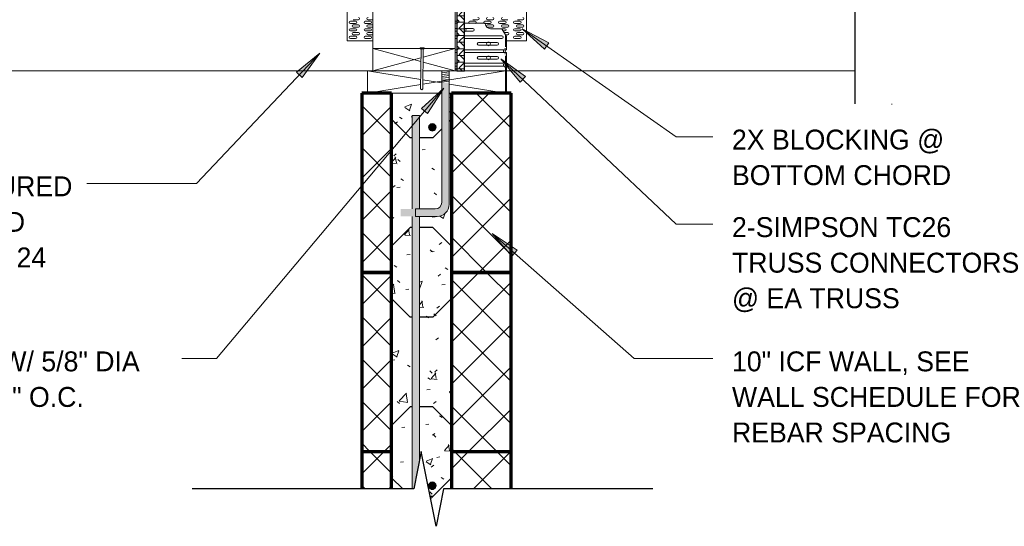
# Model space of a CAD drawing. Header units: inches. Extents: x 0 to 1121, y -57 to 386.
# Tile 5 of 24: x 246 to 312, y 307 to 341. Entities that reach past the tile are written whole.
import ezdxf

# ---------------------------------------------------------------- set-up
doc = ezdxf.new("R2010")
doc.units = ezdxf.units.IN
doc.header["$MEASUREMENT"] = 0
for name, color, linetype, lineweight in [('A-ANNO-TEXT', 2, 'Continuous', 9), ('A-DETL', 5, 'Continuous', 9), ('A-DETL-GENF', 3, 'Continuous', 9), ('A-DETL-HLIN', 3, 'Continuous', 70), ('A-DETL-LLIN', 3, 'Continuous', 9), ('A-DETL-MLIN', 3, 'Continuous', 30)]:
    doc.layers.add(name, color=color, linetype=linetype, lineweight=lineweight)
pattern_1 = [(50, (-60.832, 0), (4.590705, -0.401868), [0.48, -5.28]), (355, (-60.832, 0), (-0.887837, 4.8137), [0.384, -4.224]), (100.451, (-60.45, -0.033), (3.70197, 4.412723), [0.408, -4.487]), (46.184, (-60.832, 1.28), (6.83066, -1.05904), [0.72, -7.92]), (96.636, (-60.263, 1.192), (5.98166, 6.23401), [0.612, -6.731]), (351.184, (-60.832, 1.28), (5.98208, 6.23382), [0.576, -6.336]), (21, (-60.192, 0.96), (3.820292, -2.5771), [0.48, -5.28]), (326, (-60.192, 0.96), (1.557207, 4.640587), [0.384, -4.224]), (71.451, (-59.874, 0.745), (5.377147, 2.064703), [0.408, -4.487]), (37.5, (-60.832, 0), (0.077972, 2.1307863), [0.211, -3.962, 0.211, -4.077, -4.24]), (37.5, (-60.832, 0), (0.077972, 2.1307863), [-8.461, 0.211, -4.029]), (7.5, (-60.832, 0), (1.683907, 2.52439), [0.211, -2.234, 0.211, -3.866, -1.616]), (7.5, (-60.832, 0), (1.683907, 2.52439), [-6.522, 0.211, -1.405]), (327.5, (-62.26, 0), (3.416527, -0.1442966), [0.211, -1.389, 0.211, -4.781, -6.624]), (327.5, (-62.26, 0), (3.416527, -0.1442966), [-6.592, 0.211, -6.413]), (317.5, (-62.9, 0), (3.732463, 0.640715), [0.211, -1.869, 0.211, -3.104, -4.704]), (317.5, (-62.9, 0), (3.732463, 0.640715), [-5.395, 0.211, -4.493])]
pattern_2 = [(45, (-60.832, 0), (-1.4142136, 1.4142136), []), (135, (-60.832, 0), (-1.4142136, -1.4142136), [])]

# ---------------------------------------------------------------- blocks, each defined once
blk = doc.blocks.new('Dimension Lumbe_L TO TRUSS0')
at = {"layer": 'A-DETL-GENF'}
for p, q in [((0, 9.25), (0, 4.274)), ((0.579, 5.679), (0, 9.25)), ((1.5, 9.25), (0, 9.25)), ((0.92, 5.675), (1.5, 9.25)), ((1.5, 8.881), (1.5, 9.25)), ((1.5, 0), (0.602, 5.54)), ((0.693, 4.274), (0.898, 5.536)), ((0, 3.774), (0, 0)), ((0, 0), (0.612, 3.774)), ((0, 0), (1.5, 0))]:
    blk.add_line(p, q, dxfattribs=at)
blk = doc.blocks.new('Reinf Bar Secti_L TO TRUSS0')
at = {"layer": 'A-DETL-GENF'}
h = blk.add_hatch(color=256, dxfattribs=at)
edge = h.paths.add_edge_path(flags=0)
edge.add_arc((0, 0), 0.25, 180, 360)
edge.add_arc((0, 0), 0.25, 360, 540)
for start, end in [(360, 180), (180, 360)]:
    blk.add_arc((0, 0), 0.25, start, end, dxfattribs=at)
blk = doc.blocks.new('Reinf Bar Eleva_L TO TRUSS0')
at = {"layer": 'A-DETL-GENF'}
for points in [[(0, 0.5), (0, 0), (6.257, 0), (6.257, 0.5)], [(25.007, 0), (25.007, 0.101), (23.014, 0.5), (6.757, 0.5), (6.757, 0)]]:
    blk.add_hatch(color=256, dxfattribs=at).paths.add_polyline_path(points, flags=0)
for p, q in [((6.257, 0.5), (0, 0.5)), ((0, 0.5), (0, 0)), ((0, 0), (6.257, 0)), ((23.014, 0.5), (6.757, 0.5)), ((6.757, 0), (25.007, 0))]:
    blk.add_line(p, q, dxfattribs=at)
blk = doc.blocks.new('Break Line1 - B_L TO TRUSS0')
at = {"layer": 'A-DETL-GENF', "lineweight": 30}
for p, q in [((-1, 0), (-0.5, 2.5)), ((-0.5, 2.5), (0.5, -2.5)), ((-15.015, 0), (-1, 0)), ((0.5, -2.5), (1, 0)), ((1, 0), (15.831, 0))]:
    blk.add_line(p, q, dxfattribs=at)
blk = doc.blocks.new('Break Line1 - B_L TO TRUSS2')
at = {"layer": 'A-DETL-GENF', "lineweight": 30}
for p, q in [((-1, 0), (-0.5, 2.5)), ((-0.5, 2.5), (0.5, -2.5)), ((-24.86, 0), (-1, 0)), ((0.5, -2.5), (1, 0)), ((1, 0), (24.715, 0))]:
    blk.add_line(p, q, dxfattribs=at)
blk = doc.blocks.new('Anchor Bolt8 - _L TO TRUSS0')
at = {"layer": 'A-DETL-GENF'}
for p, q in [((0.643, 3.25), (0.656, 3.25)), ((0.656, 2.625), (0.656, 3.25)), ((-0.25, 2.5), (-0.25, -6.312)), ((-0.25, 2.375), (0.25, 2.432)), ((-0.25, 2.25), (0.25, 2.305)), ((-0.25, 2.125), (0.25, 2.18)), ((-0.25, 2), (0.25, 2.055)), ((0.25, 2.5), (0.25, -6.438)), ((0.643, 2.625), (0.768, 2.625)), ((0.643, 2.5), (0.768, 2.5)), ((-0.25, 1.875), (0.25, 1.93)), ((-0.25, 1.75), (0.25, 1.805)), ((-2, -7.25), (-2, -6.75)), ((-2, -6.75), (-0.688, -6.75)), ((-2, -7.25), (-0.562, -7.25))]:
    blk.add_line(p, q, dxfattribs=at)
for centre, radius in [((-0.688, -6.312), 0.438), ((-0.562, -6.438), 0.812)]:
    blk.add_arc(centre, radius, 270, 0, dxfattribs=at)
blk = doc.blocks.new('Plywood-Section_L TO TRUSS1')
at = {"layer": 'A-DETL-GENF'}
h = blk.add_hatch(dxfattribs=at)
h.set_pattern_fill('FP2_13', color=256, style=0, pattern_type=2)
h.set_pattern_definition([(270, (-81.901, 21.048), (0.444, 3e-17), []), (225, (-81.901, 21.048), (3e-17, -0.4440631), [0.628, -0.628]), (315, (-81.901, 21.048), (3e-17, -0.4440631), [0.628, -0.628])])
h.paths.add_polyline_path([(35, 0.5), (0, 0.5), (0, 0), (35, 0)], flags=0)
at = {"layer": 'A-DETL-GENF', "lineweight": 30}
for p, q in [((35, 0.5), (0, 0.5)), ((0, 0.5), (0, 0)), ((0, 0), (35, 0)), ((35, 0), (35, 0.5))]:
    blk.add_line(p, q, dxfattribs=at)
blk = doc.blocks.new('Common Wood Nai_L TO TRUSS0')
at = {"layer": 'A-DETL-GENF'}
for p, q in [((0, 0.1405), (-0.066, 0.1405)), ((-0.066, 0.1405), (-0.066, -0.1405)), ((0, 0.0695), (0, 0.1405)), ((2.668, 0.0695), (0, 0.0695)), ((0, -0.0695), (0, 0.0695)), ((2.75, 0), (2.668, 0.0695)), ((2.668, -0.0695), (2.75, 0)), ((-0.066, -0.1405), (0, -0.1405)), ((0, -0.1405), (0, -0.0695)), ((0, -0.0695), (2.668, -0.0695))]:
    blk.add_line(p, q, dxfattribs=at)

msp = doc.modelspace()

# ---------------------------------------------------------------- hatches: boundary and pattern name
at = {"layer": 'A-ANNO-TEXT'}
for points in [[(281.29479019, 338.54948054), (281.59716106, 338.9806301), (279.80852262, 339.9134227)], [(264.70970406, 337.01479679), (265.09220472, 336.65284192), (266.27561449, 338.28650983)], [(279.66418936, 336.32562788), (280.0256156, 336.70862809), (278.39031477, 337.88978038)], [(273.07880165, 334.57714742), (273.48210942, 334.23853122), (274.56647821, 335.93955263)], [(279.11783513, 324.68743686), (279.46577938, 325.08272521), (277.7905507, 326.20653052)]]:
    msp.add_hatch(color=7, dxfattribs=at).paths.add_polyline_path(points, flags=0)
at = {"layer": 'A-DETL-GENF'}
h = msp.add_hatch(color=7, dxfattribs=at)
edge = h.paths.add_edge_path(flags=0)
edge.add_arc((274.11037966, 328.15584195), 0.8125, 270, 360)
edge.add_line((274.92287966, 328.15584195), (274.92287966, 336.29200956))
edge.add_line((274.92287966, 336.29200956), (274.42287966, 336.29200956))
edge.add_line((274.42287966, 336.29200956), (274.42287966, 328.28084195))
edge.add_arc((273.98537966, 328.28084195), 0.4375, -90, 0, ccw=False)
edge.add_line((273.98537966, 327.84334195), (271.67287966, 327.84334195))
edge.add_line((271.67287966, 327.84334195), (271.67287966, 327.34334195))
edge.add_line((271.67287966, 327.34334195), (274.11037966, 327.34334195))
h = msp.add_hatch(dxfattribs=at)
h.set_pattern_fill('FP2_11', style=0, pattern_type=2)
h.set_pattern_definition(pattern_2)
h.paths.add_polyline_path([(269.07216639, 335.59991511), (269.07216639, 323.59991511), (271.07216639, 323.59991511), (271.07216639, 335.59991511)], flags=0)
h = msp.add_hatch(dxfattribs=at)
h.set_pattern_fill('FP2_10', style=0, pattern_type=2)
h.set_pattern_definition(pattern_1)
edge = h.paths.add_edge_path(flags=0)
edge.add_line((271.07216639, 335.59991511), (271.07216639, 323.59991511))
edge.add_line((271.07216639, 323.59991511), (272.44716639, 323.59991511))
edge.add_line((272.44716639, 323.59991511), (272.44716639, 327.34334195))
edge.add_line((272.44716639, 327.34334195), (271.67287966, 327.34334195))
edge.add_line((271.67287966, 327.34334195), (271.67287966, 327.84334195))
edge.add_line((271.67287966, 327.84334195), (272.44716639, 327.84334195))
edge.add_line((272.44716639, 327.84334195), (272.44716639, 334.09991511))
edge.add_line((272.44716639, 334.09991511), (272.94716639, 334.09991511))
edge.add_line((272.94716639, 334.09991511), (272.94716639, 327.84334195))
edge.add_line((272.94716639, 327.84334195), (273.98537966, 327.84334195))
edge.add_arc((273.98537966, 328.28084195), 0.4375, 270, 360)
edge.add_line((274.42287966, 328.28084195), (274.42287966, 335.59991511))
edge.add_line((274.42287966, 335.59991511), (271.07216639, 335.59991511))
edge = h.paths.add_edge_path(flags=0)
edge.add_arc((273.79787966, 333.31172767), 0.25, 180, 360)
edge.add_arc((273.79787966, 333.31172767), 0.25, 0, 180)
h = msp.add_hatch(dxfattribs=at)
h.set_pattern_fill('FP2_10', style=0, pattern_type=2)
h.set_pattern_definition(pattern_1)
edge = h.paths.add_edge_path(flags=0)
edge.add_line((275.07216639, 323.59991511), (275.07216639, 335.59991511))
edge.add_line((275.07216639, 335.59991511), (274.92287966, 335.59991511))
edge.add_line((274.92287966, 335.59991511), (274.92287966, 328.15584195))
edge.add_arc((274.11037966, 328.15584195), 0.8125, -90, 0, ccw=False)
edge.add_line((274.11037966, 327.34334195), (272.94716639, 327.34334195))
edge.add_line((272.94716639, 327.34334195), (272.94716639, 323.59991511))
edge.add_line((272.94716639, 323.59991511), (275.07216639, 323.59991511))
h = msp.add_hatch(dxfattribs=at)
h.set_pattern_fill('FP2_11', style=0, pattern_type=2)
h.set_pattern_definition(pattern_2)
h.paths.add_polyline_path([(279.07216639, 335.59991511), (275.07216639, 335.59991511), (275.07216639, 323.59991511), (279.07216639, 323.59991511)], flags=0)
h = msp.add_hatch(dxfattribs=at)
h.set_pattern_fill('FP2_11', style=0, pattern_type=2)
h.set_pattern_definition(pattern_2)
h.paths.add_polyline_path([(269.07216639, 323.59991511), (269.07216639, 311.59991511), (271.07216639, 311.59991511), (271.07216639, 323.59991511)], flags=0)
h = msp.add_hatch(dxfattribs=at)
h.set_pattern_fill('FP2_10', style=0, pattern_type=2)
h.set_pattern_definition(pattern_1)
h.paths.add_polyline_path([(271.07216639, 323.59991511), (271.07216639, 311.59991511), (272.44716639, 311.59991511), (272.44716639, 323.59991511)], flags=0)
h = msp.add_hatch(dxfattribs=at)
h.set_pattern_fill('FP2_10', style=0, pattern_type=2)
h.set_pattern_definition(pattern_1)
h.paths.add_polyline_path([(275.07216639, 311.59991511), (275.07216639, 323.59991511), (272.94716639, 323.59991511), (272.94716639, 311.59991511)], flags=0)
h = msp.add_hatch(dxfattribs=at)
h.set_pattern_fill('FP2_11', style=0, pattern_type=2)
h.set_pattern_definition(pattern_2)
h.paths.add_polyline_path([(279.07216639, 323.59991511), (275.07216639, 323.59991511), (275.07216639, 311.59991511), (279.07216639, 311.59991511)], flags=0)
h = msp.add_hatch(dxfattribs=at)
h.set_pattern_fill('FP2_11', style=0, pattern_type=2)
h.set_pattern_definition(pattern_2)
h.paths.add_polyline_path([(271.07216639, 311.59991511), (269.07216639, 311.59991511), (269.07216639, 309.09334195), (271.07216639, 309.09334195)], flags=0)
h = msp.add_hatch(dxfattribs=at)
h.set_pattern_fill('FP2_10', style=0, pattern_type=2)
h.set_pattern_definition(pattern_1)
h.paths.add_polyline_path([(272.44716639, 309.09334195), (272.44716639, 311.59991511), (271.07216639, 311.59991511), (271.07216639, 309.09334195)], flags=0)
h = msp.add_hatch(dxfattribs=at)
h.set_pattern_fill('FP2_10', style=0, pattern_type=2)
h.set_pattern_definition(pattern_1)
h.paths.add_polyline_path([(272.94716639, 311.59991511), (272.94716639, 311.08607163), (273.04862046, 311.59334195), (274.04862046, 306.59334195), (274.54862046, 309.09334195), (275.07216639, 309.09334195), (275.07216639, 311.59991511)], flags=0)
edge = h.paths.add_edge_path(flags=0)
edge.add_arc((273.79787966, 309.31172767), 0.25, 0, 180)
edge.add_arc((273.79787966, 309.31172767), 0.25, 180, 360)
h = msp.add_hatch(dxfattribs=at)
h.set_pattern_fill('FP2_11', style=0, pattern_type=2)
h.set_pattern_definition(pattern_2)
h.paths.add_polyline_path([(279.07216639, 311.59991511), (275.07216639, 311.59991511), (275.07216639, 309.09334195), (279.07216639, 309.09334195)], flags=0)

# ---------------------------------------------------------------- linework, layer by layer
at = {"layer": 'A-ANNO-TEXT', "color": 7}
for p, q in [((281.59716106, 338.9806301), (279.80852262, 339.9134227)), ((279.80852262, 339.9134227), (281.29479019, 338.54948054)), ((279.80852262, 339.9134227), (290.1248224, 332.67846565)), ((281.29479019, 338.54948054), (281.59716106, 338.9806301)), ((266.27561449, 338.28650983), (258.00755215, 329.5491242)), ((266.27561449, 338.28650983), (264.70970406, 337.01479679)), ((265.09220472, 336.65284192), (266.27561449, 338.28650983)), ((280.0256156, 336.70862809), (278.39031477, 337.88978038)), ((278.39031477, 337.88978038), (279.66418936, 336.32562788)), ((278.39031477, 337.88978038), (290.1248224, 326.81626453)), ((264.70970406, 337.01479679), (265.09220472, 336.65284192)), ((279.66418936, 336.32562788), (280.0256156, 336.70862809)), ((274.56647821, 335.93955263), (259.35888619, 317.82659737)), ((274.56647821, 335.93955263), (273.07880165, 334.57714742)), ((273.48210942, 334.23853122), (274.56647821, 335.93955263)), ((273.07880165, 334.57714742), (273.48210942, 334.23853122)), ((290.1248224, 332.67846565), (292.56910723, 332.67846565)), ((255.32057303, 329.5491242), (250.66448024, 329.5491242)), ((258.00755215, 329.5491242), (255.32057303, 329.5491242)), ((279.46577938, 325.08272521), (277.7905507, 326.20653052)), ((277.7905507, 326.20653052), (279.11783513, 324.68743686)), ((277.7905507, 326.20653052), (287.31072507, 317.82659737)), ((290.1248224, 326.81626453), (292.56910723, 326.81626453)), ((279.11783513, 324.68743686), (279.46577938, 325.08272521)), ((257.19901399, 317.82659737), (257.03948024, 317.82659737)), ((259.35888619, 317.82659737), (257.19901399, 317.82659737)), ((287.31072507, 317.82659737), (292.56910723, 317.82659737))]:
    msp.add_line(p, q, dxfattribs=at)
at = {"layer": 'A-DETL'}
for p, q in [((275.3158227, 338.59334195), (275.3158227, 370.6273853)), ((269.8158227, 368.84032697), (269.8158227, 338.59334195)), ((275.4408227, 340.28869195), (275.3158227, 340.28869195)), ((275.3158227, 340.28869195), (275.4408227, 340.28869195)), ((277.32216639, 340.28869195), (275.9408227, 340.28869195)), ((275.9408227, 340.28869195), (277.32216639, 340.28869195)), ((275.4408227, 339.92146695), (275.3158227, 339.92146695)), ((275.4408227, 339.74966695), (275.3158227, 339.74966695)), ((275.4408227, 339.44494195), (275.3158227, 339.44494195)), ((276.51633713, 339.92146695), (275.9408227, 339.92146695)), ((276.51633713, 339.74966695), (275.9408227, 339.74966695)), ((278.44716639, 339.44494195), (275.9408227, 339.44494195)), ((278.44716639, 339.91369195), (277.69716639, 339.91369195)), ((278.44716639, 339.91369195), (277.69716639, 339.91369195)), ((278.75966639, 339.40029909), (278.44716639, 339.91369195)), ((278.75966639, 339.40029909), (278.44716639, 339.91369195)), ((278.69716639, 338.69494195), (278.69716639, 339.50297766)), ((278.75966639, 338.50744195), (278.75966639, 339.40029909)), ((278.75966639, 338.50744195), (278.75966639, 339.40029909)), ((275.4408227, 339.25744195), (275.3158227, 339.25744195)), ((278.44716639, 339.25744195), (275.9408227, 339.25744195)), ((276.89133713, 338.98396695), (278.14133713, 338.98396695)), ((276.89133713, 338.81216695), (278.14133713, 338.81216695)), ((269.8158227, 338.59334195), (269.8158227, 337.09334195)), ((269.8158227, 338.59334195), (273.03436801, 337.71555687)), ((269.8158227, 338.59334195), (272.97247324, 338.59334195)), ((273.17645526, 338.01233537), (275.3158227, 338.59334195)), ((273.25348836, 338.59334195), (275.3158227, 338.59334195)), ((275.3158227, 337.09334195), (275.3158227, 338.59334195)), ((275.3158227, 338.50744195), (275.4408227, 338.50744195)), ((275.3158227, 338.31994195), (275.4408227, 338.31994195)), ((275.9408227, 338.50744195), (278.75966639, 338.50744195)), ((275.9408227, 338.31994195), (278.75966639, 338.31994195)), ((276.89133713, 338.04646695), (278.14133713, 338.04646695)), ((278.69716639, 337.71056695), (278.69716639, 338.1065759)), ((278.75966639, 337.60119195), (278.75966639, 338.31994195)), ((278.75966639, 338.31994195), (278.75966639, 337.60119195)), ((269.8158227, 337.09965922), (273.03705491, 337.97447721)), ((273.17298319, 337.67775273), (275.3158227, 337.09334195)), ((275.4408227, 337.60119195), (275.32805819, 337.60119195)), ((275.32805819, 337.41369195), (275.4408227, 337.41369195)), ((278.75966639, 337.60119195), (275.9408227, 337.60119195)), ((275.9408227, 337.41369195), (278.75966639, 337.41369195)), ((276.89133713, 337.87466695), (278.14133713, 337.87466695)), ((278.75966639, 337.09334195), (278.75966639, 337.41369195)), ((278.75966639, 337.41369195), (278.75966639, 337.09334195)), ((269.8158227, 337.09334195), (273.02791109, 337.09334195)), ((273.16691858, 337.09334195), (275.3158227, 337.09334195)), ((275.9408227, 337.09334195), (278.75966639, 337.09334195)), ((278.69716639, 337.09334195), (275.9408227, 337.09334195)), ((278.69716639, 337.09965922), (278.69716639, 337.31999195)), ((278.69716639, 335.56994195), (278.69716639, 337.09334195)), ((278.75966639, 337.09334195), (278.75966639, 335.56994195)), ((278.75966639, 335.56994195), (278.69716639, 335.56994195)), ((304.55474005, 334.88471075), (304.55474005, 334.83248876))]:
    msp.add_line(p, q, dxfattribs=at)
for centre in [(277.55544569, 338.8968543), (277.55544569, 337.9617796)]:
    msp.add_circle(centre, 0.12539221, dxfattribs=at)
for centre, radius, start, end in [((277.69716639, 340.28869195), 0.375, 180, 270), ((277.69716639, 340.28869195), 0.375, 180, 270), ((275.93043713, 339.83556695), 0.12539221, 0, 82.5457796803), ((275.93043713, 339.83556695), 0.12539221, 277.4542203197, 0), ((276.51633713, 339.83556695), 0.0859, 270, 90), ((278.44716639, 339.35119195), 0.09375, 270, 90), ((276.89133713, 338.89806695), 0.0859, 90, 270), ((278.14133713, 338.89806695), 0.0859, 270, 90), ((276.89133713, 337.96056695), 0.0859, 90, 270), ((278.14133713, 337.96056695), 0.0859, 270, 90), ((278.75966639, 338.41369195), 0.19759492, 168.2968914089, 193.4857976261), ((278.75966639, 338.41369195), 0.19759492, 235.3110957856, 251.5604664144), ((278.75966639, 338.40768248), 0.19759492, 108.4395335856, 122.5238343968), ((278.75966639, 338.41369195), 0.09375, 90, 270), ((278.75966639, 338.41369195), 0.09375, 90, 270), ((278.75966639, 337.50744195), 0.19759492, 171.9572416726, 194.3861236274), ((278.75966639, 337.50931293), 0.19759492, 108.4395335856, 124.1764000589), ((278.75966639, 337.50744195), 0.09375, 90, 270), ((278.75966639, 337.50744195), 0.09375, 90, 270), ((278.75966639, 337.50744195), 0.19759492, 229.3362824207, 251.5604664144)]:
    msp.add_arc(centre, radius, start, end, dxfattribs=at)
at = {"layer": 'A-DETL-HLIN'}
for p, q in [((269.07216639, 335.59991511), (269.07216639, 323.59991511)), ((271.07216639, 335.59991511), (269.07216639, 335.59991511)), ((269.07216639, 335.59991511), (269.07216639, 323.59991511)), ((271.07216639, 335.59991511), (269.07216639, 335.59991511)), ((271.07216639, 323.59991511), (271.07216639, 335.59991511)), ((271.07216639, 323.59991511), (271.07216639, 335.59991511)), ((279.07216639, 335.59991511), (275.07216639, 335.59991511)), ((275.07216639, 335.59991511), (275.07216639, 323.59991511)), ((279.07216639, 335.59991511), (275.07216639, 335.59991511)), ((275.07216639, 335.59991511), (275.07216639, 323.59991511)), ((279.07216639, 323.59991511), (279.07216639, 335.59991511)), ((279.07216639, 323.59991511), (279.07216639, 335.59991511)), ((269.07216639, 323.59991511), (269.07216639, 311.59991511)), ((271.07216639, 323.59991511), (269.07216639, 323.59991511)), ((269.07216639, 323.59991511), (269.07216639, 311.59991511)), ((269.07216639, 323.59991511), (271.07216639, 323.59991511)), ((269.07216639, 323.59991511), (271.07216639, 323.59991511)), ((271.07216639, 311.59991511), (271.07216639, 323.59991511)), ((271.07216639, 311.59991511), (271.07216639, 323.59991511)), ((279.07216639, 323.59991511), (275.07216639, 323.59991511)), ((275.07216639, 323.59991511), (275.07216639, 311.59991511)), ((275.07216639, 323.59991511), (275.07216639, 311.59991511)), ((275.07216639, 323.59991511), (279.07216639, 323.59991511)), ((275.07216639, 323.59991511), (279.07216639, 323.59991511)), ((279.07216639, 311.59991511), (279.07216639, 323.59991511)), ((279.07216639, 311.59991511), (279.07216639, 323.59991511)), ((269.07216639, 311.59991511), (269.07216639, 309.09334195)), ((269.07216639, 311.59991511), (271.07216639, 311.59991511)), ((269.07216639, 311.59991511), (271.07216639, 311.59991511)), ((271.07216639, 309.09334195), (271.07216639, 311.59991511)), ((275.07216639, 311.59991511), (275.07216639, 309.09334195)), ((275.07216639, 311.59991511), (279.07216639, 311.59991511)), ((275.07216639, 311.59991511), (279.07216639, 311.59991511)), ((279.07216639, 309.09334195), (279.07216639, 311.59991511))]:
    msp.add_line(p, q, dxfattribs=at)
at = {"layer": 'A-DETL-LLIN'}
for p, q in [((268.09666014, 343.11137776), (268.09666014, 339.10434631)), ((280.09666014, 343.11137776), (280.09666014, 340.11137776)), ((280.09666014, 339.10434631), (280.09666014, 343.11137776)), ((268.65916014, 340.41762776), (268.30916014, 340.41762776)), ((268.65916014, 340.26762776), (268.30916014, 340.26762776)), ((268.84666014, 340.51997158), (268.49666014, 340.51997158)), ((268.84666014, 340.16528394), (268.49666014, 340.16528394)), ((268.84666014, 340.01528394), (268.49666014, 340.01528394)), ((269.65916014, 340.41762776), (269.30916014, 340.41762776)), ((269.65916014, 340.26762776), (269.30916014, 340.26762776)), ((269.8158227, 340.51997158), (269.49666014, 340.51997158)), ((269.8158227, 340.16528394), (269.49666014, 340.16528394)), ((269.8158227, 340.01528394), (269.49666014, 340.01528394)), ((275.4408227, 340.41762776), (275.3158227, 340.41762776)), ((276.65916014, 340.41762776), (276.30916014, 340.41762776)), ((276.84666014, 340.51997158), (276.49666014, 340.51997158)), ((277.65916014, 340.41762776), (277.30916014, 340.41762776)), ((277.65916014, 340.26762776), (277.32493955, 340.26762776)), ((277.84666014, 340.51997158), (277.49666014, 340.51997158)), ((277.84666014, 340.16528394), (277.49666014, 340.16528394)), ((277.84666014, 340.01528394), (277.49666014, 340.01528394)), ((278.65916014, 340.41762776), (278.30916014, 340.41762776)), ((278.65916014, 340.26762776), (278.30916014, 340.26762776)), ((278.84666014, 340.51997158), (278.49666014, 340.51997158)), ((278.84666014, 340.16528394), (278.49666014, 340.16528394)), ((278.84666014, 340.01528394), (278.49666014, 340.01528394)), ((279.65916014, 340.41762776), (279.30916014, 340.41762776)), ((279.65916014, 340.26762776), (279.30916014, 340.26762776)), ((279.84666014, 340.51997158), (279.49666014, 340.51997158)), ((279.84666014, 340.16528394), (279.49666014, 340.16528394)), ((279.84666014, 340.01528394), (279.49666014, 340.01528394)), ((268.65916014, 339.91294012), (268.30916014, 339.91294012)), ((268.65916014, 339.76294012), (268.30916014, 339.76294012)), ((268.65916014, 339.41059631), (268.30916014, 339.41059631)), ((268.84666014, 339.66294012), (268.49666014, 339.66294012)), ((268.84666014, 339.51294012), (268.49666014, 339.51294012)), ((269.65916014, 339.91294012), (269.30916014, 339.91294012)), ((269.65916014, 339.76294012), (269.30916014, 339.76294012)), ((269.65916014, 339.41059631), (269.30916014, 339.41059631)), ((269.8158227, 339.66294012), (269.49666014, 339.66294012)), ((269.8158227, 339.51294012), (269.49666014, 339.51294012)), ((278.65916014, 339.91294012), (278.44716639, 339.91294012)), ((278.65916014, 339.76294012), (278.53892837, 339.76294012)), ((278.84666014, 339.66294012), (278.59979794, 339.66294012)), ((278.84666014, 339.51294012), (278.69110229, 339.51294012)), ((279.65916014, 339.91294012), (279.30916014, 339.91294012)), ((279.65916014, 339.76294012), (279.30916014, 339.76294012)), ((279.65916014, 339.41059631), (279.30916014, 339.41059631)), ((279.84666014, 339.66294012), (279.49666014, 339.66294012)), ((279.84666014, 339.51294012), (279.49666014, 339.51294012)), ((268.09666014, 339.10434631), (269.8158227, 339.10434631)), ((268.65916014, 339.26059631), (268.30916014, 339.26059631)), ((269.65916014, 339.26059631), (269.30916014, 339.26059631)), ((278.75966639, 339.10434631), (280.09666014, 339.10434631)), ((279.65916014, 339.26059631), (279.30916014, 339.26059631)), ((275.32805819, 337.84479389), (275.3158227, 337.84479389)), ((275.32805819, 337.21493676), (275.32805819, 337.84479389)), ((269.8158227, 337.09965922), (234.07216639, 337.09965922)), ((275.3158227, 337.09334195), (275.4408227, 337.09334195)), ((275.4408227, 337.21493676), (275.32805819, 337.21493676)), ((302.07216639, 337.09965922), (278.75966639, 337.09965922))]:
    msp.add_line(p, q, dxfattribs=at)
for centre, start, end in [((268.84666014, 340.59497158), 270, 90), ((269.49666014, 340.59497158), 90, 270), ((276.84666014, 340.59497158), 270, 90), ((277.49666014, 340.59497158), 90, 270), ((277.84666014, 340.59497158), 270, 90), ((278.49666014, 340.59497158), 90, 270), ((279.84666014, 340.59497158), 270, 90), ((268.30916014, 340.34262776), 90, 270), ((268.49666014, 340.09028394), 90, 270), ((268.65916014, 340.34262776), 270, 90), ((268.84666014, 340.09028394), 270, 90), ((269.30916014, 340.34262776), 90, 270), ((269.49666014, 340.09028394), 90, 270), ((269.65916014, 340.34262776), 270, 90), ((276.30916014, 340.34262776), 90, 244.7229755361), ((276.65916014, 340.34262776), 295.277024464, 90), ((277.30916014, 340.34262776), 90, 244.7229755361), ((277.49666014, 340.09028394), 90, 270), ((277.65916014, 340.34262776), 270, 90), ((277.84666014, 340.09028394), 270, 90), ((278.30916014, 340.34262776), 90, 270), ((278.49666014, 340.09028394), 90, 270), ((278.65916014, 340.34262776), 270, 90), ((278.84666014, 340.09028394), 270, 90), ((279.30916014, 340.34262776), 90, 270), ((279.49666014, 340.09028394), 90, 270), ((279.65916014, 340.34262776), 270, 90), ((279.84666014, 340.09028394), 270, 90), ((268.30916014, 339.83794012), 90, 270), ((268.30916014, 339.33559631), 90, 270), ((268.49666014, 339.58794012), 90, 270), ((268.65916014, 339.83794012), 270, 90), ((268.65916014, 339.33559631), 270, 90), ((268.84666014, 339.58794012), 270, 90), ((269.30916014, 339.83794012), 90, 270), ((269.30916014, 339.33559631), 90, 270), ((269.49666014, 339.58794012), 90, 270), ((269.65916014, 339.83794012), 270, 90), ((269.65916014, 339.33559631), 270, 90), ((278.65916014, 339.83794012), 270, 90), ((278.84666014, 339.58794012), 270, 90), ((279.30916014, 339.83794012), 90, 270), ((279.30916014, 339.33559631), 90, 270), ((279.49666014, 339.58794012), 90, 270), ((279.65916014, 339.83794012), 270, 90), ((279.65916014, 339.33559631), 270, 90), ((279.84666014, 339.58794012), 270, 90)]:
    msp.add_arc(centre, 0.075, start, end, dxfattribs=at)
at = {"layer": 'A-DETL-MLIN'}
for p, q in [((271.07216639, 333.84991511), (271.07216639, 335.59991511)), ((275.07216639, 333.84991511), (275.07216639, 335.59991511)), ((271.07216639, 333.84991511), (272.32216639, 332.59991511)), ((275.07216639, 333.84991511), (274.92287966, 333.70062837)), ((274.42287966, 333.20062837), (273.82216639, 332.59991511)), ((272.44716639, 332.59991511), (272.32216639, 332.59991511)), ((273.82216639, 332.59991511), (272.94716639, 332.59991511)), ((271.07216639, 325.34991511), (272.32216639, 326.59991511)), ((272.44716639, 326.59991511), (272.32216639, 326.59991511)), ((273.82216639, 326.59991511), (272.94716639, 326.59991511)), ((275.07216639, 325.34991511), (273.82216639, 326.59991511)), ((271.07216639, 325.34991511), (271.07216639, 323.59991511)), ((275.07216639, 325.34991511), (275.07216639, 323.59991511)), ((271.07216639, 321.84991511), (271.07216639, 323.59991511)), ((275.07216639, 321.84991511), (275.07216639, 323.59991511)), ((271.07216639, 321.84991511), (272.32216639, 320.59991511)), ((275.07216639, 321.84991511), (273.82216639, 320.59991511)), ((272.44716639, 320.59991511), (272.32216639, 320.59991511)), ((273.82216639, 320.59991511), (272.94716639, 320.59991511)), ((271.07216639, 313.34991511), (272.32216639, 314.59991511)), ((272.44716639, 314.59991511), (272.32216639, 314.59991511)), ((273.82216639, 314.59991511), (272.94716639, 314.59991511)), ((275.07216639, 313.34991511), (273.82216639, 314.59991511)), ((271.07216639, 313.34991511), (271.07216639, 311.59991511)), ((275.07216639, 313.34991511), (275.07216639, 311.59991511)), ((271.07216639, 309.84991511), (271.07216639, 311.59991511)), ((275.07216639, 309.84991511), (275.07216639, 311.59991511)), ((271.07216639, 309.84991511), (271.82873955, 309.09334195)), ((275.07216639, 309.84991511), (273.82216639, 308.59991511)), ((273.82216639, 308.59991511), (273.64730583, 308.59991511))]:
    msp.add_line(p, q, dxfattribs=at)

# ---------------------------------------------------------------- block references
at = {"layer": 'A-DETL-GENF'}
for name, p, rotation in [('Break Line1 - B_L TO TRUSS2', (302.07216639, 359.59965922), 269.9999999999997), ('Plywood-Section_L TO TRUSS1', (275.9408227, 337.09334195), 89.99999999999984), ('Common Wood Nai_L TO TRUSS0', (273.11269231, 338.56554231), 269.4054452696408), ('Dimension Lumbe_L TO TRUSS0', (278.69716639, 335.59334195), 90.0000000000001), ('Reinf Bar Eleva_L TO TRUSS0', (272.44716639, 334.09991511), 270.0000000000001), ('Reinf Bar Secti_L TO TRUSS0', (273.79787966, 333.31172767), 180), ('Break Line1 - B_L TO TRUSS0', (273.54862046, 309.09334195), 180), ('Reinf Bar Secti_L TO TRUSS0', (273.79787966, 309.31172767), 180)]:
    msp.add_blockref(name, p, dxfattribs=dict(at, rotation=rotation))
msp.add_blockref('Anchor Bolt8 - _L TO TRUSS0', (274.67287966, 334.59334195), dxfattribs=at)

# ---------------------------------------------------------------- texts
at = {"layer": 'A-ANNO-TEXT', "color": 7, "char_height": 1.3341121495, "attachment_point": 1, "line_spacing_factor": 1.070803}
for s, insert, width in [('\\fStylus BT|b0|i0|c0|p34|;2X BLOCKING @\\PBOTTOM CHORD', (293.84910723, 333.1578159), 17.964), ('\\fStylus BT|b0|i0|c0|p34|;MANUFACTURED\\PENGINEERED\\PTRUSSES @ 24\\PINCHES O.C.', (234.74448024, 330.02847444), 17.568), ('\\fStylus BT|b0|i0|c0|p34|;2-SIMPSON TC26\\PTRUSS CONNECTORS\\P@ EA TRUSS', (293.84910723, 327.29561477), 22.95), ('\\fStylus BT|b0|i0|c0|p34|;CONT 2X10 W/ 5/8" DIA\\PAB @ MIN 36" O.C.\\P', (234.74448024, 318.30594761), 25.218), ('\\fStylus BT|b0|i0|c0|p34|;10" ICF WALL, SEE\\PWALL SCHEDULE FOR\\PREBAR SPACING', (293.84910723, 318.30594761), 22.572)]:
    msp.add_mtext(s, dxfattribs=dict(at, insert=insert, width=width))

doc.saveas('drawing.dxf')
